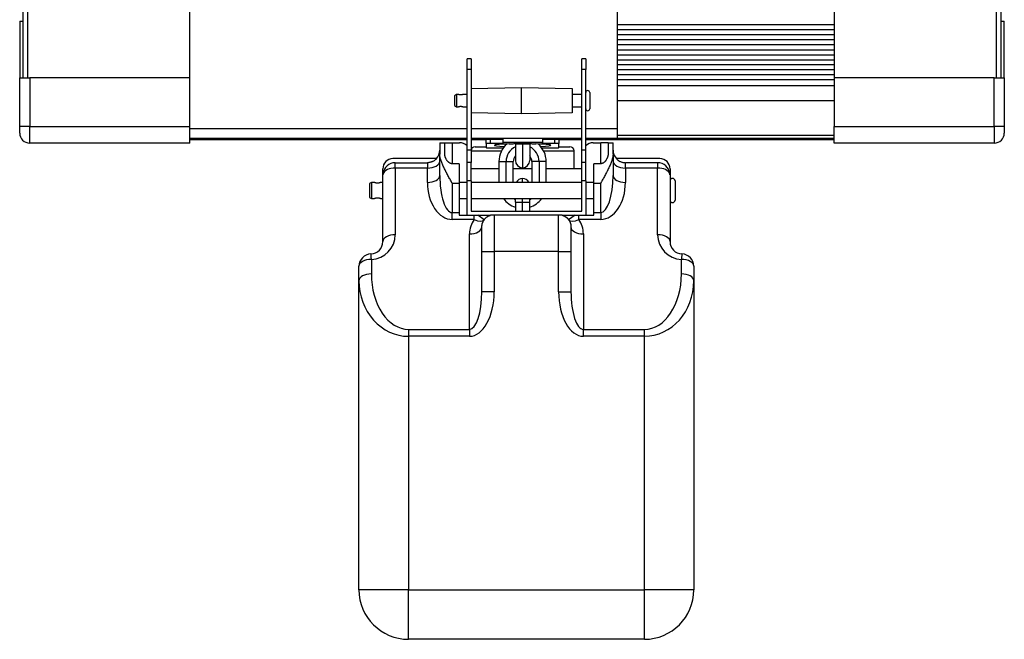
# Model space of a CAD drawing. Header units: millimetres. Extents: x 839 to 3016, y -619 to 920.
# Tile 10 of 13: x 1980 to 2469, y 128 to 435. Entities that reach past the tile are written whole.
import ezdxf

# ---------------------------------------------------------------- set-up
doc = ezdxf.new("R2010")
doc.units = ezdxf.units.MM

msp = doc.modelspace()

# ---------------------------------------------------------------- linework, layer by layer
at = {"linetype": 'Continuous'}
for p, q in [((2276.761, 381.571), (2276.761, 516.572)), ((1982.261, 406.571), (1982.261, 491.571)), ((1984.261, 491.571), (1984.261, 406.571)), ((2064.761, 406.571), (2064.761, 491.571)), ((2384.261, 491.571), (2384.261, 406.571)), ((2464.761, 406.571), (2464.761, 491.571)), ((2466.761, 491.571), (2466.761, 406.571)), ((1980.461, 434.771), (1980.461, 406.571)), ((1980.461, 434.771), (1982.261, 434.771)), ((2466.761, 434.771), (2468.561, 434.771)), ((2468.561, 406.571), (2468.561, 434.771)), ((2276.761, 433.068), (2384.261, 433.068)), ((2276.761, 430.568), (2384.261, 430.568)), ((2276.761, 428.068), (2384.261, 428.068)), ((2276.761, 425.568), (2384.261, 425.568)), ((2276.761, 423.068), (2384.261, 423.068)), ((2276.761, 420.568), (2384.261, 420.568)), ((2202.261, 410.804), (2202.261, 416.004)), ((2204.261, 416.004), (2202.261, 416.004)), ((2204.261, 416.004), (2204.261, 410.804)), ((2259.061, 410.804), (2259.061, 416.004)), ((2261.061, 416.004), (2259.061, 416.004)), ((2261.061, 416.004), (2261.061, 410.804)), ((2276.761, 418.068), (2384.261, 418.068)), ((2276.761, 415.568), (2384.261, 415.568)), ((2204.261, 410.804), (2202.261, 410.804)), ((2202.261, 370.994), (2202.261, 410.804)), ((2204.261, 410.804), (2204.261, 370.994)), ((2261.061, 410.804), (2259.061, 410.804)), ((2259.061, 370.994), (2259.061, 410.804)), ((2261.061, 370.994), (2261.061, 410.804)), ((2384.261, 413.068), (2276.761, 413.068)), ((2384.261, 410.568), (2276.761, 410.568)), ((1980.461, 382.571), (1980.461, 406.571)), ((1980.461, 406.571), (1985.461, 406.571)), ((2064.761, 406.571), (1985.461, 406.571)), ((1985.461, 406.571), (1985.461, 382.571)), ((2064.761, 382.571), (2064.761, 406.571)), ((2384.261, 408.068), (2276.761, 408.068)), ((2384.261, 405.568), (2276.761, 405.568)), ((2384.261, 406.571), (2384.261, 382.571)), ((2463.561, 406.571), (2384.261, 406.571)), ((2463.561, 406.571), (2468.561, 406.571)), ((2463.561, 382.571), (2463.561, 406.571)), ((2468.561, 406.571), (2468.561, 382.571)), ((2204.261, 401.385), (2229.261, 401.821)), ((2229.261, 401.821), (2254.261, 401.385)), ((2229.261, 388.821), (2229.261, 401.821)), ((2254.261, 401.385), (2254.261, 389.258)), ((2384.261, 402.668), (2276.761, 402.668)), ((2197.061, 398.321), (2196.061, 397.744)), ((2196.061, 397.744), (2196.061, 392.899)), ((2197.061, 398.321), (2197.061, 392.321)), ((2198.005, 398.321), (2197.061, 398.321)), ((2202.261, 398.321), (2200.128, 398.321)), ((2259.061, 398.321), (2254.261, 398.321)), ((2263.061, 399.321), (2263.061, 391.321)), ((2196.061, 392.899), (2197.061, 392.321)), ((2197.061, 392.321), (2198.005, 392.321)), ((2200.128, 392.321), (2202.261, 392.321)), ((2254.261, 392.321), (2259.061, 392.321)), ((2384.261, 395.294), (2276.761, 395.294)), ((2229.261, 388.821), (2204.261, 389.258)), ((2254.261, 389.258), (2229.261, 388.821)), ((1980.461, 379.271), (1980.461, 382.571)), ((1985.461, 382.571), (1980.461, 382.571)), ((1985.461, 374.271), (1985.461, 382.571)), ((1985.461, 382.571), (2064.761, 382.571)), ((2064.761, 374.271), (2064.761, 382.571)), ((2064.761, 381.571), (2202.262, 381.571)), ((2204.262, 381.571), (2259.06, 381.571)), ((2261.06, 381.571), (2261.761, 381.571)), ((2276.761, 376.571), (2276.761, 381.571)), ((2384.261, 374.271), (2384.261, 382.571)), ((2384.261, 382.571), (2463.561, 382.571)), ((2463.561, 382.571), (2463.561, 374.271)), ((2468.561, 382.571), (2463.561, 382.571)), ((2468.561, 382.571), (2468.561, 379.271)), ((2064.761, 376.071), (2202.261, 376.071)), ((2204.262, 376.071), (2211.898, 376.071)), ((2211.761, 374.036), (2211.761, 376.034)), ((2213.529, 376.571), (2213.529, 376.138)), ((2219.961, 376.138), (2213.761, 376.138)), ((2213.761, 376.138), (2213.761, 374.141)), ((2219.961, 376.671), (2219.961, 374.586)), ((2239.561, 376.671), (2239.561, 374.586)), ((2245.761, 376.138), (2239.561, 376.138)), ((2245.529, 376.571), (2245.529, 376.138)), ((2245.761, 374.141), (2245.761, 376.138)), ((2247.629, 376.071), (2259.061, 376.071)), ((2247.761, 376.034), (2247.761, 374.036)), ((2261.062, 376.071), (2384.261, 376.071)), ((2384.261, 378.068), (2276.761, 378.068)), ((2384.261, 376.571), (2276.921, 376.571)), ((2064.761, 374.271), (1985.461, 374.271)), ((2188.706, 374.446), (2188.706, 368.861)), ((2188.706, 374.446), (2191.161, 374.446)), ((2191.161, 374.446), (2194.843, 374.446)), ((2191.161, 368.861), (2191.161, 374.446)), ((2194.843, 374.446), (2198.524, 374.446)), ((2194.843, 374.446), (2194.843, 364.046)), ((2202.261, 364.694), (2202.261, 370.994)), ((2202.261, 370.994), (2204.261, 370.994)), ((2204.261, 370.994), (2204.261, 364.694)), ((2206.261, 372.504), (2211.762, 372.504)), ((2211.761, 374.036), (2211.761, 372.024)), ((2219.961, 374.141), (2213.761, 374.141)), ((2213.761, 371.919), (2220.251, 371.919)), ((2219.961, 374.586), (2219.961, 374.141)), ((2239.561, 374.586), (2219.961, 374.586)), ((2226.211, 374.197), (2226.211, 373.804)), ((2229.761, 373.804), (2226.211, 373.804)), ((2226.211, 373.804), (2226.211, 365.654)), ((2229.761, 373.804), (2229.761, 374.31)), ((2233.311, 373.804), (2229.761, 373.804)), ((2229.761, 373.804), (2229.761, 362.104)), ((2233.311, 373.804), (2233.311, 374.197)), ((2233.311, 373.804), (2233.311, 365.654)), ((2239.27, 371.919), (2245.761, 371.919)), ((2239.561, 374.141), (2239.561, 374.586)), ((2245.761, 374.141), (2239.561, 374.141)), ((2247.761, 372.024), (2247.761, 374.036)), ((2247.762, 372.504), (2253.261, 372.504)), ((2259.061, 364.694), (2259.061, 370.994)), ((2259.061, 370.994), (2261.061, 370.994)), ((2261.061, 364.694), (2261.061, 370.994)), ((2264.797, 374.446), (2268.479, 374.446)), ((2272.161, 374.446), (2268.479, 374.446)), ((2268.479, 364.046), (2268.479, 374.446)), ((2272.161, 374.446), (2274.615, 374.446)), ((2272.161, 374.446), (2272.161, 368.861)), ((2274.615, 368.861), (2274.615, 374.446)), ((2463.561, 374.271), (2384.261, 374.271)), ((2187.084, 366.577), (2165.479, 366.577)), ((2188.706, 358.225), (2188.706, 368.861)), ((2204.261, 370.504), (2219.384, 370.504)), ((2240.14, 370.504), (2255.261, 370.504)), ((2255.261, 361.618), (2255.261, 370.504)), ((2274.615, 368.861), (2274.615, 358.225)), ((2297.843, 366.577), (2276.238, 366.577)), ((2160.479, 358.522), (2160.479, 361.577)), ((2166.615, 364.577), (2182.57, 364.577)), ((2166.615, 361.936), (2166.615, 364.577)), ((2182.57, 361.936), (2166.615, 361.936)), ((2166.615, 361.936), (2166.615, 328.91)), ((2182.57, 364.577), (2182.57, 361.936)), ((2182.57, 354.812), (2182.57, 361.936)), ((2198.261, 364.046), (2194.843, 364.046)), ((2198.261, 364.046), (2198.261, 354.446)), ((2202.261, 355.566), (2202.261, 364.694)), ((2204.261, 364.694), (2202.261, 364.694)), ((2204.261, 355.566), (2204.261, 364.694)), ((2204.261, 361.618), (2218.061, 361.618)), ((2218.061, 365.104), (2221.611, 365.104)), ((2218.061, 365.104), (2218.061, 354.821)), ((2221.611, 365.104), (2225.161, 365.104)), ((2221.611, 354.821), (2221.611, 365.104)), ((2225.161, 354.821), (2225.161, 365.104)), ((2225.161, 361.618), (2234.36, 361.618)), ((2234.361, 365.104), (2234.361, 354.821)), ((2237.911, 365.104), (2234.361, 365.104)), ((2241.461, 365.104), (2237.911, 365.104)), ((2237.911, 365.104), (2237.911, 354.821)), ((2241.46, 361.618), (2259.06, 361.618)), ((2241.461, 354.821), (2241.461, 365.104)), ((2259.061, 355.566), (2259.061, 364.694)), ((2261.061, 364.694), (2259.061, 364.694)), ((2261.061, 355.566), (2261.061, 364.694)), ((2265.061, 354.446), (2265.061, 364.046)), ((2268.479, 364.046), (2265.061, 364.046)), ((2296.706, 364.577), (2280.752, 364.577)), ((2280.752, 361.936), (2280.752, 364.577)), ((2296.706, 361.936), (2280.752, 361.936)), ((2280.752, 361.936), (2280.752, 354.812)), ((2296.706, 364.577), (2296.706, 361.936)), ((2296.706, 328.91), (2296.706, 361.936)), ((2302.843, 361.577), (2302.843, 358.522)), ((2160.479, 358.522), (2160.536, 358.535)), ((2160.479, 325.496), (2160.479, 358.522)), ((2229.761, 354.821), (2229.761, 356.704)), ((2302.785, 358.535), (2302.843, 358.522)), ((2302.843, 358.522), (2302.843, 325.496)), ((2154.843, 354.821), (2153.843, 354.244)), ((2153.843, 354.244), (2153.843, 347.399)), ((2154.843, 354.821), (2154.843, 346.821)), ((2156.174, 354.821), (2154.843, 354.821)), ((2160.479, 354.821), (2159.517, 354.821)), ((2194.843, 354.446), (2198.261, 354.446)), ((2194.843, 354.446), (2194.843, 339.89)), ((2202.261, 354.821), (2198.26, 354.821)), ((2198.261, 354.446), (2198.261, 339.89)), ((2202.261, 338.571), (2202.261, 355.566)), ((2204.261, 355.566), (2202.261, 355.566)), ((2204.261, 355.566), (2204.261, 340.571)), ((2259.059, 354.821), (2204.261, 354.821)), ((2259.061, 340.571), (2259.061, 355.566)), ((2261.061, 355.566), (2259.061, 355.566)), ((2265.061, 354.821), (2261.059, 354.821)), ((2261.061, 355.566), (2261.061, 338.571)), ((2265.061, 339.89), (2265.061, 354.446)), ((2265.061, 354.446), (2268.479, 354.446)), ((2268.479, 339.89), (2268.479, 354.446)), ((2305.343, 355.571), (2305.343, 346.071)), ((2153.843, 347.399), (2154.843, 346.821)), ((2154.843, 346.821), (2156.174, 346.821)), ((2159.517, 346.821), (2160.479, 346.821)), ((2198.26, 346.821), (2202.261, 346.821)), ((2204.261, 346.821), (2259.059, 346.821)), ((2226.211, 345.004), (2226.211, 346.821)), ((2229.761, 345.004), (2229.761, 346.822)), ((2233.311, 345.004), (2233.311, 346.821)), ((2261.059, 346.821), (2265.061, 346.821)), ((2226.211, 345.004), (2226.211, 340.571)), ((2226.211, 345.004), (2229.761, 345.004)), ((2229.761, 345.004), (2233.311, 345.004)), ((2229.761, 340.571), (2229.761, 345.004)), ((2233.311, 340.571), (2233.311, 345.004)), ((2194.843, 339.89), (2198.261, 339.89)), ((2194.843, 336.477), (2194.843, 339.89)), ((2198.261, 339.89), (2198.261, 338.571)), ((2198.261, 338.571), (2205.747, 338.571)), ((2204.261, 340.571), (2259.061, 340.571)), ((2205.747, 338.571), (2207.579, 338.571)), ((2205.747, 336.477), (2205.747, 338.571)), ((2210.727, 336.305), (2207.579, 338.571)), ((2247.615, 338.571), (2215.706, 338.571)), ((2215.706, 338.571), (2215.706, 320.591)), ((2247.615, 320.591), (2247.615, 338.571)), ((2255.743, 338.571), (2252.595, 336.305)), ((2255.743, 338.571), (2257.575, 338.571)), ((2257.575, 338.571), (2265.061, 338.571)), ((2257.575, 336.477), (2257.575, 338.571)), ((2265.061, 339.89), (2268.479, 339.89)), ((2265.061, 338.571), (2265.061, 339.89)), ((2268.479, 339.89), (2268.479, 336.477)), ((2205.747, 336.477), (2194.843, 336.477)), ((2209.57, 320.591), (2209.57, 332.719)), ((2253.752, 332.719), (2253.752, 320.591)), ((2268.479, 336.477), (2257.575, 336.477)), ((2203.434, 281.99), (2203.434, 329.306)), ((2259.888, 329.306), (2259.888, 281.99)), ((2209.57, 300.64), (2209.57, 320.591)), ((2209.57, 320.591), (2215.706, 320.591)), ((2215.706, 320.591), (2215.706, 300.64)), ((2247.615, 320.591), (2215.706, 320.591)), ((2247.615, 320.591), (2253.752, 320.591)), ((2247.615, 300.64), (2247.615, 320.591)), ((2253.752, 320.591), (2253.752, 300.64)), ((2148.661, 306.079), (2148.661, 313.232)), ((2154.797, 316.645), (2154.797, 309.492)), ((2308.524, 309.492), (2308.524, 316.645)), ((2314.661, 313.232), (2314.661, 306.079)), ((2148.661, 152.992), (2148.661, 306.079)), ((2314.661, 306.079), (2314.661, 152.992)), ((2215.706, 300.64), (2209.57, 300.64)), ((2247.615, 300.64), (2253.752, 300.64)), ((2173.206, 281.99), (2203.434, 281.99)), ((2173.206, 281.99), (2173.206, 278.576)), ((2203.434, 278.576), (2173.206, 278.576)), ((2173.206, 278.576), (2173.206, 152.992)), ((2203.434, 281.99), (2203.434, 278.576)), ((2259.888, 278.576), (2259.888, 281.99)), ((2259.888, 281.99), (2290.115, 281.99)), ((2290.115, 278.576), (2259.888, 278.576)), ((2290.115, 278.576), (2290.115, 281.99)), ((2290.115, 152.992), (2290.115, 278.576)), ((2173.206, 152.992), (2148.661, 152.992)), ((2173.206, 128.446), (2173.206, 152.992)), ((2173.206, 152.992), (2290.115, 152.992)), ((2290.115, 128.446), (2290.115, 152.992)), ((2314.661, 152.992), (2290.115, 152.992)), ((2290.115, 128.446), (2173.206, 128.446))]:
    msp.add_line(p, q, dxfattribs=at)
for centre, radius, start, end in [((2262.061, 399.321), 1, 0, 180), ((2262.061, 391.321), 1, 180, 0), ((1985.461, 379.271), 5, 180, 270), ((2463.561, 379.271), 5, 270, 0), ((2198.524, 368.923), 5.523, 47.42575, 90), ((2206.261, 370.504), 2, 90, 180), ((2229.761, 365.104), 11.7, 131.12719, 180), ((2229.761, 365.104), 8.15, 115.82156, 180), ((2229.761, 365.104), 8.15, 0, 64.17844), ((2229.761, 365.104), 11.7, 0, 48.40031), ((2253.261, 370.504), 2, 0, 90), ((2264.797, 368.923), 5.523, 90, 132.57422), ((2165.479, 361.577), 5, 90, 180), ((2182.57, 370.795), 6.136, 316.54738, 0), ((2229.761, 365.104), 4.6, 140.50969, 180), ((2229.761, 365.104), 4.6, 0, 39.49031), ((2280.752, 370.795), 6.136, 180, 223.41409), ((2297.843, 361.577), 5, 0, 90), ((2166.615, 358.522), 6.054, 90, 173.65247), ((2229.761, 365.654), 3.55, 180, 270), ((2229.761, 365.654), 3.55, 270, 0), ((2296.706, 358.522), 6.054, 6.34753, 90), ((2229.761, 353.154), 3.55, 90, 151.98469), ((2229.761, 353.154), 3.55, 28.01531, 90), ((2304.093, 355.571), 1.25, 0, 180), ((2229.761, 353.704), 11.7, 216.03375, 252.3375), ((2229.761, 353.704), 8.15, 237.61969, 244.17844), ((2229.761, 353.704), 11.7, 287.6625, 323.96625), ((2229.761, 353.704), 8.15, 295.82156, 302.38031), ((2304.093, 346.071), 1.25, 180, 0), ((2215.706, 329.306), 12.273, 144.2439, 180), ((2247.615, 329.306), 12.273, 0, 35.7561), ((2154.343, 328.91), 12.273, 272.12255, 0), ((2308.979, 328.91), 12.273, 180, 267.87745), ((2154.343, 325.496), 6.136, 272.12255, 0), ((2308.979, 325.496), 6.136, 180, 267.87745), ((2154.797, 313.232), 6.136, 92.12255, 180), ((2308.524, 313.232), 6.136, 0, 87.87745), ((2173.206, 152.992), 24.545, 180, 270), ((2290.115, 152.992), 24.545, 270, 0)]:
    msp.add_arc(centre, radius, start, end, dxfattribs=at)
for centre, major_axis, ratio, start_param, end_param in [((2213.761, 376.034), (-2, 0), 0.052336, 4.712389, 6.2831853), ((2245.761, 376.034), (-2, 0), 0.052336, 3.1415927, 4.712389), ((2213.761, 374.036), (2, 0), 0.052336, 1.5707963, 3.1415927), ((2213.761, 372.024), (2, 0), 0.052336, 3.1415927, 4.712389), ((2229.761, 373.237), (14, 0), 0.052336, 2.0640823, 4.0214292), ((2220.764, 374.112), (5, 0), 0.052336, 5.205676, 6.2570889), ((2229.761, 374.1), (4, 0), 0.052336, 0.0260982, 3.1154944), ((2238.758, 374.112), (5, 0), 0.052336, 3.1676891, 4.219102), ((2229.761, 373.237), (14, 0), 0.052336, 5.4033487, 7.3606956), ((2245.761, 374.036), (2, 0), 0.052336, 0, 1.5707963), ((2245.761, 372.024), (2, 0), 0.052336, 4.712389, 6.2831853), ((2166.615, 358.522), (-6.136, 0), 0.5562488, 4.712389, 6.0858053), ((2182.57, 365.349), (-6.136, 0), 0.5562488, 1.5707963, 3.1415927), ((2280.752, 365.349), (6.136, 0), 0.5562488, 3.1415927, 4.712389), ((2296.706, 358.522), (6.136, 0), 0.5562488, 0.19738, 1.5707963), ((2166.615, 357.028), (0, -11.032), 0.5562488, 4.5150089, 4.5754189), ((2182.57, 358.225), (6.136, 0), 0.5562488, 4.712389, 6.2831853), ((2194.843, 358.225), (0, 18.335), 0.3346801, 1.5707963, 3.1415927), ((2268.479, 358.225), (0, 18.335), 0.3346801, 3.1415927, 4.712389), ((2280.752, 358.225), (-6.136, 0), 0.5562488, 0, 1.5707963), ((2296.706, 357.028), (0, -11.032), 0.5562488, 1.7077664, 1.7681764), ((2194.843, 354.812), (0, 18.335), 0.6693601, 1.5707963, 3.1415927), ((2268.479, 354.812), (0, 18.335), 0.6693601, 3.1415927, 4.712389), ((2203.434, 332.719), (-6.136, 0), 0.5562488, 1.5707963, 3.1415927), ((2205.747, 339.89), (-4.98, 3.586), 0.4773202, 1.9018464, 3.1415927), ((2257.575, 339.89), (-4.98, -3.586), 0.4773202, 0, 1.2397463), ((2259.888, 332.719), (6.136, 0), 0.5562488, 3.1415927, 4.712389), ((2166.615, 325.496), (6.136, 0), 0.5562488, 1.5707963, 3.1415927), ((2296.706, 325.496), (6.136, 0), 0.5562488, 0, 1.5707963), ((2154.797, 313.232), (0.227, -6.132), 0.0247835, 2.1602021, 3.1415927), ((2308.524, 313.232), (0.227, 6.132), 0.0247835, 0, 0.9813905), ((2154.797, 313.232), (-6.136, 0), 0.5562488, 4.712389, 6.2831853), ((2308.524, 313.232), (6.136, 0), 0.5562488, 0, 1.5707963), ((2154.797, 306.079), (6.136, 0), 0.5562488, 1.5707963, 3.1415927), ((2173.206, 309.492), (0, 27.503), 0.6693601, 1.5707963, 3.1415927), ((2290.115, 309.492), (0, 27.503), 0.6693601, 3.1415927, 4.712389), ((2308.524, 306.079), (6.136, 0), 0.5562488, 0, 1.5707963), ((2173.206, 306.079), (0, 27.503), 0.8924802, 1.5707963, 3.1415927), ((2290.115, 306.079), (0, 27.503), 0.8924802, 3.1415927, 4.712389), ((2203.434, 300.64), (0, 18.65), 0.329027, 3.1415927, 4.712389), ((2203.434, 300.64), (0, -22.063), 0.5562488, 0, 1.5707963), ((2259.888, 300.64), (0, -22.063), 0.5562488, 4.712389, 6.2831853), ((2259.888, 300.64), (0, 18.65), 0.329027, 1.5707963, 3.1415927)]:
    msp.add_ellipse(centre, major_axis=major_axis, ratio=ratio, start_param=start_param, end_param=end_param, dxfattribs=at)
for points, degree in [([(2198.006, 398.316), (2197.996, 398.319), (2197.991, 398.321), (2197.991, 398.321)], 3), ([(2261.761, 381.572), (2276.761, 381.572)], 1), ([(2259.06, 376.571), (2204.262, 376.571)], 1), ([(2261.761, 376.571), (2261.06, 376.571)], 1), ([(2276.761, 376.572), (2261.761, 376.572)], 1)]:
    msp.add_open_spline(points, degree=degree, dxfattribs=at)
for points, degree, knots in [([(2200.131, 398.321), (2200.131, 398.321), (2200.131, 398.321), (2200.128, 398.32), (2200.119, 398.317), (2200.099, 398.31), (2200.095, 398.309), (2200.085, 398.305), (2200.08, 398.303), (2200.063, 398.298), (2200.05, 398.293), (2200.007, 398.279), (2199.972, 398.268), (2199.89, 398.244), (2199.844, 398.231), (2199.769, 398.212), (2199.742, 398.205), (2199.701, 398.196), (2199.687, 398.193), (2199.658, 398.187), (2199.643, 398.184), (2199.57, 398.169), (2199.507, 398.159), (2199.426, 398.148), (2199.409, 398.145), (2199.376, 398.141), (2199.359, 398.14), (2199.307, 398.135), (2199.273, 398.132), (2199.169, 398.125), (2199.099, 398.123), (2199.01, 398.124), (2198.993, 398.125), (2198.957, 398.126), (2198.904, 398.128), (2198.818, 398.134), (2198.75, 398.141), (2198.684, 398.149), (2198.651, 398.154), (2198.555, 398.168), (2198.495, 398.18), (2198.424, 398.195), (2198.41, 398.198), (2198.383, 398.205), (2198.369, 398.208), (2198.33, 398.218), (2198.305, 398.224), (2198.234, 398.243), (2198.191, 398.255), (2198.145, 398.27), (2198.136, 398.273), (2198.119, 398.278), (2198.094, 398.286), (2198.073, 398.293), (2198.036, 398.305), (2198.018, 398.312), (2198.006, 398.316)], 3, [0, 0, 0, 0, 0.0103855, 0.0103855, 0.0763598, 0.0763598, 0.0928534, 0.0928534, 0.109347, 0.109347, 0.1423341, 0.1423341, 0.2083084, 0.2083084, 0.2742827, 0.2742827, 0.3072699, 0.3072699, 0.3237635, 0.3237635, 0.340257, 0.340257, 0.4062313, 0.4062313, 0.4227249, 0.4227249, 0.4392185, 0.4392185, 0.4722056, 0.4722056, 0.5381799, 0.5381799, 0.5546735, 0.5546735, 0.5711671, 0.6041542, 0.6371414, 0.6371414, 0.6701285, 0.6701285, 0.7361028, 0.7361028, 0.7525964, 0.7525964, 0.76909, 0.76909, 0.8020771, 0.8020771, 0.8680514, 0.8680514, 0.884545, 0.884545, 0.9010386, 0.9340257, 0.9340257, 1, 1, 1, 1]), ([(2197.991, 392.321), (2197.991, 392.321), (2197.991, 392.321), (2197.992, 392.322), (2197.995, 392.323), (2198.002, 392.325), (2198.005, 392.326), (2198.011, 392.328), (2198.015, 392.33), (2198.035, 392.337), (2198.057, 392.344), (2198.101, 392.359), (2198.117, 392.364), (2198.152, 392.375), (2198.189, 392.386), (2198.232, 392.399), (2198.267, 392.408), (2198.279, 392.411), (2198.303, 392.418), (2198.315, 392.421), (2198.379, 392.437), (2198.434, 392.45), (2198.522, 392.467), (2198.552, 392.473), (2198.599, 392.481), (2198.615, 392.483), (2198.648, 392.488), (2198.664, 392.491), (2198.746, 392.502), (2198.813, 392.508), (2198.9, 392.514), (2198.917, 392.515), (2198.952, 392.516), (2198.97, 392.517), (2199.023, 392.518), (2199.059, 392.519), (2199.164, 392.517), (2199.234, 392.514), (2199.338, 392.505), (2199.371, 392.502), (2199.438, 392.493), (2199.503, 392.484), (2199.565, 392.474), (2199.61, 392.465), (2199.625, 392.462), (2199.655, 392.456), (2199.669, 392.453), (2199.74, 392.438), (2199.792, 392.425), (2199.852, 392.409), (2199.863, 392.406), (2199.886, 392.4), (2199.897, 392.396), (2199.929, 392.387), (2199.949, 392.381), (2200.004, 392.364), (2200.035, 392.354), (2200.067, 392.343), (2200.073, 392.341), (2200.084, 392.338), (2200.099, 392.333), (2200.118, 392.326), (2200.126, 392.323), (2200.13, 392.322), (2200.13, 392.321), (2200.131, 392.321), (2200.131, 392.321), (2200.131, 392.321)], 3, [0, 0, 0, 0, 0.0094447, 0.0094447, 0.0406903, 0.0406903, 0.0563131, 0.0563131, 0.0719358, 0.0719358, 0.134427, 0.134427, 0.1656726, 0.1656726, 0.1969181, 0.2281637, 0.2281637, 0.2437865, 0.2437865, 0.2594093, 0.2594093, 0.3219004, 0.3219004, 0.353146, 0.353146, 0.3687688, 0.3687688, 0.3843915, 0.3843915, 0.4468827, 0.4468827, 0.4625055, 0.4625055, 0.4781282, 0.4781282, 0.5093738, 0.5093738, 0.571865, 0.571865, 0.6031105, 0.6031105, 0.6343561, 0.6656017, 0.6656017, 0.6812245, 0.6812245, 0.6968472, 0.6968472, 0.7593384, 0.7593384, 0.7749612, 0.7749612, 0.7905839, 0.7905839, 0.8218295, 0.8218295, 0.8843207, 0.8843207, 0.8999434, 0.8999434, 0.9155662, 0.9468118, 0.9780574, 0.9780574, 0.9936801, 0.9936801, 1, 1, 1, 1]), ([(2202.262, 376.571), (2156.761, 376.571), (2064.761, 376.571)], 1, [0, 0, 1, 3.0219294, 3.0219294]), ([(2187.084, 366.577), (2186.942, 366.421), (2186.792, 366.273), (2186.594, 366.096), (2186.553, 366.061), (2186.472, 365.992), (2186.431, 365.958), (2186.307, 365.859), (2186.222, 365.795), (2185.965, 365.609), (2185.611, 365.381), (2185.236, 365.19), (2184.946, 365.06), (2184.848, 365.02), (2184.699, 364.962), (2184.649, 364.944), (2184.548, 364.908), (2184.498, 364.891), (2184.245, 364.809), (2184.04, 364.754), (2183.728, 364.688), (2183.624, 364.668), (2183.466, 364.643), (2183.413, 364.635), (2183.308, 364.622), (2183.255, 364.615), (2182.991, 364.588), (2182.78, 364.577), (2182.57, 364.577)], 3, [0, 0, 0, 0, 0.125, 0.125, 0.15625, 0.15625, 0.1875, 0.1875, 0.25, 0.25, 0.375, 0.5, 0.5, 0.5625, 0.5625, 0.59375, 0.59375, 0.625, 0.625, 0.75, 0.75, 0.8125, 0.8125, 0.84375, 0.84375, 0.875, 0.875, 1, 1, 1, 1]), ([(2194.843, 354.446), (2194.821, 354.486), (2194.799, 354.526), (2194.754, 354.605), (2194.688, 354.725), (2194.534, 355.003), (2194.402, 355.242), (2194.139, 355.717), (2193.965, 356.034), (2193.444, 356.98), (2193.102, 357.609), (2192.597, 358.549), (2192.431, 358.862), (2192.102, 359.488), (2191.939, 359.8), (2191.699, 360.269), (2191.58, 360.503), (2191.462, 360.737), (2191.384, 360.894), (2191.345, 360.972), (2191.152, 361.361), (2191.001, 361.671), (2190.709, 362.285), (2190.567, 362.59), (2190.294, 363.197), (2190.163, 363.498), (2189.911, 364.096), (2189.792, 364.393), (2189.565, 364.984), (2189.459, 365.278), (2189.336, 365.643), (2189.312, 365.716), (2189.265, 365.861), (2189.242, 365.934), (2189.175, 366.151), (2189.133, 366.294), (2189.014, 366.721), (2188.945, 367), (2188.831, 367.549), (2188.785, 367.818), (2188.723, 368.347), (2188.706, 368.607), (2188.706, 368.861)], 3, [0, 0, 0, 0, 0.0078125, 0.0078125, 0.015625, 0.03125, 0.0625, 0.0625, 0.125, 0.125, 0.25, 0.25, 0.3125, 0.3125, 0.375, 0.375, 0.40625, 0.421875, 0.421875, 0.4375, 0.4375, 0.5, 0.5, 0.5625, 0.5625, 0.625, 0.625, 0.6875, 0.6875, 0.75, 0.75, 0.765625, 0.765625, 0.78125, 0.78125, 0.8125, 0.8125, 0.875, 0.875, 0.9375, 0.9375, 1, 1, 1, 1]), ([(2194.843, 364.046), (2194.68, 364.046), (2194.521, 364.066), (2194.327, 364.112), (2194.288, 364.122), (2194.211, 364.145), (2194.173, 364.157), (2194.06, 364.197), (2193.988, 364.227), (2193.846, 364.292), (2193.777, 364.328), (2193.642, 364.404), (2193.577, 364.444), (2193.481, 364.508), (2193.449, 364.53), (2193.387, 364.575), (2193.357, 364.597), (2193.266, 364.666), (2193.208, 364.714), (2193.039, 364.859), (2192.932, 364.961), (2192.73, 365.171), (2192.635, 365.28), (2192.453, 365.503), (2192.367, 365.615), (2192.206, 365.843), (2192.13, 365.958), (2191.987, 366.189), (2191.92, 366.305), (2191.794, 366.539), (2191.735, 366.657), (2191.625, 366.893), (2191.574, 367.011), (2191.515, 367.16), (2191.503, 367.19), (2191.481, 367.249), (2191.448, 367.338), (2191.418, 367.426), (2191.36, 367.603), (2191.293, 367.837), (2191.243, 368.068), (2191.203, 368.297), (2191.187, 368.411), (2191.166, 368.637), (2191.161, 368.75), (2191.161, 368.861)], 3, [0, 0, 0, 0, 0.0625, 0.0625, 0.078125, 0.078125, 0.09375, 0.09375, 0.125, 0.125, 0.15625, 0.15625, 0.1875, 0.1875, 0.203125, 0.203125, 0.21875, 0.21875, 0.25, 0.25, 0.3125, 0.3125, 0.375, 0.375, 0.4375, 0.4375, 0.5, 0.5, 0.5625, 0.5625, 0.625, 0.625, 0.6875, 0.6875, 0.703125, 0.703125, 0.71875, 0.75, 0.75, 0.8125, 0.875, 0.875, 0.9375, 0.9375, 1, 1, 1, 1]), ([(2272.161, 368.861), (2272.161, 368.75), (2272.155, 368.637), (2272.134, 368.411), (2272.119, 368.297), (2272.079, 368.067), (2272.029, 367.837), (2271.928, 367.486), (2271.843, 367.25), (2271.784, 367.101), (2271.772, 367.072), (2271.747, 367.012), (2271.71, 366.923), (2271.67, 366.834), (2271.587, 366.657), (2271.528, 366.539), (2271.402, 366.305), (2271.335, 366.189), (2271.192, 365.958), (2271.116, 365.844), (2270.955, 365.617), (2270.87, 365.504), (2270.735, 365.338), (2270.688, 365.283), (2270.591, 365.174), (2270.542, 365.12), (2270.39, 364.961), (2270.283, 364.859), (2270.112, 364.713), (2270.054, 364.665), (2269.963, 364.596), (2269.932, 364.573), (2269.87, 364.529), (2269.839, 364.507), (2269.743, 364.443), (2269.678, 364.403), (2269.545, 364.327), (2269.476, 364.292), (2269.335, 364.227), (2269.262, 364.197), (2269.149, 364.157), (2269.111, 364.145), (2269.034, 364.122), (2268.996, 364.112), (2268.801, 364.066), (2268.642, 364.046), (2268.479, 364.046)], 3, [0, 0, 0, 0, 0.0625, 0.0625, 0.125, 0.125, 0.1875, 0.25, 0.3125, 0.3125, 0.328125, 0.328125, 0.34375, 0.375, 0.375, 0.4375, 0.4375, 0.5, 0.5, 0.5625, 0.5625, 0.625, 0.625, 0.65625, 0.65625, 0.6875, 0.6875, 0.75, 0.75, 0.78125, 0.78125, 0.796875, 0.796875, 0.8125, 0.8125, 0.84375, 0.84375, 0.875, 0.875, 0.90625, 0.90625, 0.921875, 0.921875, 0.9375, 0.9375, 1, 1, 1, 1]), ([(2274.615, 368.861), (2274.615, 368.607), (2274.598, 368.347), (2274.536, 367.818), (2274.491, 367.549), (2274.377, 367), (2274.308, 366.721), (2274.189, 366.294), (2274.147, 366.151), (2274.08, 365.934), (2274.057, 365.861), (2274.01, 365.716), (2273.985, 365.643), (2273.863, 365.278), (2273.756, 364.984), (2273.53, 364.393), (2273.41, 364.096), (2273.159, 363.498), (2273.028, 363.197), (2272.754, 362.59), (2272.613, 362.285), (2272.321, 361.671), (2272.17, 361.361), (2271.977, 360.972), (2271.938, 360.894), (2271.86, 360.737), (2271.742, 360.503), (2271.623, 360.269), (2271.383, 359.8), (2271.22, 359.488), (2270.891, 358.862), (2270.724, 358.549), (2270.22, 357.609), (2269.877, 356.98), (2269.357, 356.034), (2269.182, 355.717), (2268.919, 355.242), (2268.788, 355.003), (2268.633, 354.725), (2268.567, 354.605), (2268.523, 354.526), (2268.501, 354.486), (2268.479, 354.446)], 3, [0, 0, 0, 0, 0.0625, 0.0625, 0.125, 0.125, 0.1875, 0.1875, 0.21875, 0.21875, 0.234375, 0.234375, 0.25, 0.25, 0.3125, 0.3125, 0.375, 0.375, 0.4375, 0.4375, 0.5, 0.5, 0.5625, 0.5625, 0.578125, 0.578125, 0.59375, 0.625, 0.625, 0.6875, 0.6875, 0.75, 0.75, 0.875, 0.875, 0.9375, 0.9375, 0.96875, 0.984375, 0.9921875, 0.9921875, 1, 1, 1, 1]), ([(2276.238, 366.577), (2276.38, 366.421), (2276.529, 366.273), (2276.765, 366.063), (2276.886, 365.96), (2277.012, 365.862), (2277.096, 365.798), (2277.139, 365.766), (2277.355, 365.61), (2277.534, 365.495), (2277.81, 365.336), (2277.95, 365.26), (2278.093, 365.19), (2278.189, 365.144), (2278.238, 365.122), (2278.481, 365.014), (2278.679, 364.938), (2279.08, 364.808), (2279.283, 364.754), (2279.696, 364.666), (2279.904, 364.633), (2280.169, 364.605), (2280.222, 364.6), (2280.328, 364.591), (2280.382, 364.588), (2280.54, 364.579), (2280.646, 364.577), (2280.752, 364.577)], 3, [0, 0, 0, 0, 0.125, 0.125, 0.1875, 0.21875, 0.21875, 0.25, 0.25, 0.375, 0.375, 0.4375, 0.46875, 0.46875, 0.5, 0.5, 0.625, 0.625, 0.75, 0.75, 0.875, 0.875, 0.90625, 0.90625, 0.9375, 0.9375, 1, 1, 1, 1]), ([(2159.466, 354.794), (2159.435, 354.781), (2159.394, 354.764), (2159.318, 354.735), (2159.291, 354.725), (2159.246, 354.709), (2159.23, 354.703), (2159.198, 354.692), (2159.181, 354.686), (2159.096, 354.657), (2159.02, 354.632), (2158.916, 354.602), (2158.895, 354.596), (2158.851, 354.584), (2158.829, 354.578), (2158.761, 354.561), (2158.714, 354.55), (2158.571, 354.518), (2158.471, 354.499), (2158.338, 354.48), (2158.312, 354.477), (2158.257, 354.47), (2158.23, 354.467), (2158.149, 354.459), (2158.039, 354.451), (2157.928, 354.447), (2157.844, 354.447), (2157.816, 354.447), (2157.76, 354.447), (2157.732, 354.448), (2157.592, 354.454), (2157.482, 354.463), (2157.349, 354.48), (2157.322, 354.484), (2157.27, 354.492), (2157.244, 354.496), (2157.166, 354.509), (2157.116, 354.519), (2156.969, 354.549), (2156.877, 354.572), (2156.77, 354.602), (2156.748, 354.608), (2156.707, 354.62), (2156.687, 354.626), (2156.628, 354.644), (2156.554, 354.669), (2156.487, 354.692), (2156.44, 354.709), (2156.425, 354.714), (2156.395, 354.725), (2156.381, 354.73), (2156.314, 354.755), (2156.27, 354.773), (2156.219, 354.794), (2156.204, 354.8), (2156.186, 354.807), (2156.18, 354.81), (2156.171, 354.813), (2156.167, 354.815), (2156.156, 354.82), (2156.153, 354.821), (2156.153, 354.821)], 3, [0, 0, 0, 0, 0.0685461, 0.0685461, 0.1028192, 0.1028192, 0.1199557, 0.1199557, 0.1370922, 0.1370922, 0.2056384, 0.2056384, 0.2227749, 0.2227749, 0.2399114, 0.2399114, 0.2741845, 0.2741845, 0.3427306, 0.3427306, 0.3598671, 0.3598671, 0.3770037, 0.3770037, 0.4112767, 0.4455498, 0.4455498, 0.4626863, 0.4626863, 0.4798229, 0.4798229, 0.548369, 0.548369, 0.5655055, 0.5655055, 0.582642, 0.582642, 0.6169151, 0.6169151, 0.6854612, 0.6854612, 0.7025978, 0.7025978, 0.7197343, 0.7197343, 0.7540074, 0.7882804, 0.7882804, 0.8054169, 0.8054169, 0.8225535, 0.8225535, 0.8910996, 0.8910996, 0.9253727, 0.9253727, 0.9425092, 0.9425092, 0.9596457, 0.9596457, 1, 1, 1, 1]), ([(2159.533, 354.821), (2159.533, 354.821), (2159.528, 354.819), (2159.515, 354.814), (2159.5, 354.807), (2159.494, 354.805), (2159.481, 354.8), (2159.474, 354.797), (2159.466, 354.794)], 3, [0, 0, 0, 0, 0.2967705, 0.6483852, 0.6483852, 0.8241926, 0.8241926, 1, 1, 1, 1]), ([(2156.153, 346.821), (2156.153, 346.821), (2156.154, 346.822), (2156.161, 346.825), (2156.164, 346.826), (2156.171, 346.829), (2156.175, 346.831), (2156.191, 346.837), (2156.216, 346.848), (2156.252, 346.862), (2156.283, 346.874), (2156.294, 346.879), (2156.317, 346.888), (2156.329, 346.892), (2156.392, 346.917), (2156.452, 346.939), (2156.537, 346.968), (2156.555, 346.974), (2156.591, 346.986), (2156.61, 346.992), (2156.667, 347.01), (2156.707, 347.022), (2156.832, 347.058), (2156.921, 347.082), (2157.042, 347.108), (2157.066, 347.114), (2157.116, 347.124), (2157.141, 347.129), (2157.217, 347.142), (2157.32, 347.159), (2157.426, 347.172), (2157.508, 347.18), (2157.535, 347.183), (2157.591, 347.187), (2157.619, 347.189), (2157.758, 347.196), (2157.87, 347.197), (2158.036, 347.191), (2158.092, 347.188), (2158.175, 347.181), (2158.203, 347.178), (2158.257, 347.172), (2158.284, 347.169), (2158.417, 347.152), (2158.52, 347.134), (2158.643, 347.109), (2158.667, 347.103), (2158.715, 347.092), (2158.739, 347.087), (2158.808, 347.07), (2158.896, 347.046), (2158.978, 347.022), (2159.038, 347.004), (2159.057, 346.998), (2159.095, 346.986), (2159.113, 346.98), (2159.201, 346.95), (2159.264, 346.927), (2159.331, 346.902), (2159.344, 346.897), (2159.368, 346.888), (2159.38, 346.883), (2159.414, 346.87), (2159.433, 346.862), (2159.484, 346.841), (2159.508, 346.831), (2159.523, 346.825), (2159.524, 346.825), (2159.527, 346.824), (2159.528, 346.823), (2159.531, 346.822), (2159.532, 346.821), (2159.533, 346.821), (2159.533, 346.821), (2159.533, 346.821)], 3, [0, 0, 0, 0, 0.0259398, 0.0259398, 0.0415721, 0.0415721, 0.0572044, 0.0572044, 0.0884689, 0.1197334, 0.1197334, 0.1353657, 0.1353657, 0.150998, 0.150998, 0.2135271, 0.2135271, 0.2291593, 0.2291593, 0.2447916, 0.2447916, 0.2760561, 0.2760561, 0.3385852, 0.3385852, 0.3542175, 0.3542175, 0.3698497, 0.3698497, 0.4011143, 0.4323788, 0.4323788, 0.4480111, 0.4480111, 0.4636434, 0.4636434, 0.5261724, 0.5261724, 0.557437, 0.557437, 0.5730692, 0.5730692, 0.5887015, 0.5887015, 0.6512306, 0.6512306, 0.6668629, 0.6668629, 0.6824951, 0.6824951, 0.7137597, 0.7450242, 0.7450242, 0.7606565, 0.7606565, 0.7762887, 0.7762887, 0.8388178, 0.8388178, 0.8544501, 0.8544501, 0.8700823, 0.8700823, 0.9013469, 0.9013469, 0.963876, 0.963876, 0.9716921, 0.9716921, 0.9795082, 0.9795082, 0.9951405, 0.9951405, 1, 1, 1, 1]), ([(2207.579, 338.571), (2207.929, 338.571), (2208.272, 338.571), (2208.631, 338.571), (2208.652, 338.571), (2208.694, 338.571), (2208.715, 338.571), (2208.778, 338.571), (2208.904, 338.571), (2209.194, 338.571), (2209.436, 338.571), (2209.914, 338.571), (2210.223, 338.571), (2210.822, 338.571), (2211.113, 338.571), (2211.536, 338.571), (2211.675, 338.571), (2211.88, 338.571), (2211.947, 338.571), (2212.082, 338.571), (2212.148, 338.571), (2212.344, 338.571), (2212.472, 338.571), (2212.72, 338.571), (2212.841, 338.571), (2213.014, 338.571), (2213.071, 338.571), (2213.154, 338.571), (2213.181, 338.571), (2213.235, 338.571), (2213.262, 338.571), (2213.34, 338.571), (2213.39, 338.571), (2213.485, 338.571), (2213.53, 338.571), (2213.615, 338.571), (2213.654, 338.571), (2213.707, 338.571), (2213.724, 338.571), (2213.754, 338.571), (2213.796, 338.571), (2213.826, 338.571), (2213.847, 338.571), (2213.852, 338.571), (2213.857, 338.571), (2213.859, 338.571), (2213.86, 338.571), (2213.861, 338.571), (2213.861, 338.571)], 3, [0, 0, 0, 0, 0.1250031, 0.1250031, 0.1328158, 0.1328158, 0.1406285, 0.1406285, 0.1562539, 0.1875047, 0.2500063, 0.2500063, 0.3750094, 0.3750094, 0.5000125, 0.5000125, 0.5625141, 0.5625141, 0.5937649, 0.5937649, 0.6250157, 0.6250157, 0.6875172, 0.6875172, 0.7500188, 0.7500188, 0.7812696, 0.7812696, 0.796895, 0.796895, 0.8125204, 0.8125204, 0.8437711, 0.8437711, 0.8750219, 0.8750219, 0.9062727, 0.9062727, 0.9218981, 0.9218981, 0.9375235, 0.9687743, 0.9687743, 0.9843997, 0.9843997, 0.9922124, 0.9922124, 1, 1, 1, 1]), ([(2209.57, 332.719), (2209.57, 332.729), (2209.57, 332.739), (2209.57, 332.754), (2209.57, 332.759), (2209.57, 332.769), (2209.57, 332.795), (2209.571, 332.861), (2209.576, 333.003), (2209.583, 333.124), (2209.602, 333.365), (2209.64, 333.685), (2209.734, 334.158), (2209.822, 334.468), (2209.885, 334.661), (2209.898, 334.7), (2209.925, 334.777), (2209.939, 334.815), (2209.981, 334.93), (2210.011, 335.005), (2210.105, 335.229), (2210.24, 335.522), (2210.477, 335.942), (2210.657, 336.21), (2210.8, 336.406), (2210.85, 336.471), (2210.926, 336.566), (2210.951, 336.598), (2211.003, 336.661), (2211.134, 336.816), (2211.383, 337.082), (2211.739, 337.409), (2211.993, 337.607), (2212.19, 337.749), (2212.29, 337.818), (2212.393, 337.884), (2212.461, 337.927), (2212.496, 337.949), (2212.671, 338.054), (2212.956, 338.211), (2213.399, 338.412), (2213.705, 338.522), (2213.861, 338.571)], 3, [0, 0, 0, 0, 0.0039062, 0.0039062, 0.0058594, 0.0058594, 0.0078125, 0.015625, 0.03125, 0.0625, 0.0625, 0.125, 0.1875, 0.25, 0.25, 0.265625, 0.265625, 0.28125, 0.28125, 0.3125, 0.3125, 0.375, 0.4375, 0.5, 0.5, 0.53125, 0.53125, 0.546875, 0.546875, 0.5625, 0.625, 0.6875, 0.75, 0.75, 0.78125, 0.796875, 0.796875, 0.8125, 0.8125, 0.875, 0.9375, 1, 1, 1, 1]), ([(2215.706, 338.571), (2215.595, 338.571), (2215.487, 338.571), (2215.354, 338.571), (2215.327, 338.571), (2215.274, 338.571), (2215.248, 338.571), (2215.17, 338.571), (2215.12, 338.571), (2215.022, 338.571), (2214.974, 338.571), (2214.905, 338.571), (2214.882, 338.571), (2214.836, 338.571), (2214.814, 338.571), (2214.704, 338.571), (2214.623, 338.571), (2214.471, 338.571), (2214.401, 338.571), (2214.318, 338.571), (2214.302, 338.571), (2214.27, 338.571), (2214.223, 338.571), (2214.179, 338.571), (2214.094, 338.571), (2214.042, 338.571), (2213.946, 338.571), (2213.902, 338.571), (2213.861, 338.571)], 3, [0, 0, 0, 0, 0.125, 0.125, 0.15625, 0.15625, 0.1875, 0.1875, 0.25, 0.25, 0.3125, 0.3125, 0.34375, 0.34375, 0.375, 0.375, 0.5, 0.5, 0.625, 0.625, 0.65625, 0.65625, 0.6875, 0.75, 0.75, 0.875, 0.875, 1, 1, 1, 1]), ([(2249.461, 338.571), (2249.42, 338.571), (2249.376, 338.571), (2249.279, 338.571), (2249.227, 338.571), (2249.156, 338.571), (2249.142, 338.571), (2249.112, 338.571), (2249.097, 338.571), (2249.051, 338.571), (2249.019, 338.571), (2248.92, 338.571), (2248.85, 338.571), (2248.736, 338.571), (2248.697, 338.571), (2248.635, 338.571), (2248.615, 338.571), (2248.572, 338.571), (2248.551, 338.571), (2248.441, 338.571), (2248.348, 338.571), (2248.201, 338.571), (2248.151, 338.571), (2248.047, 338.571), (2247.994, 338.571), (2247.835, 338.571), (2247.727, 338.571), (2247.615, 338.571)], 3, [0, 0, 0, 0, 0.125, 0.125, 0.25, 0.25, 0.28125, 0.28125, 0.3125, 0.3125, 0.375, 0.375, 0.5, 0.5, 0.5625, 0.5625, 0.59375, 0.59375, 0.625, 0.625, 0.75, 0.75, 0.8125, 0.8125, 0.875, 0.875, 1, 1, 1, 1]), ([(2249.461, 338.571), (2249.461, 338.571), (2249.463, 338.571), (2249.468, 338.571), (2249.47, 338.571), (2249.475, 338.571), (2249.491, 338.571), (2249.516, 338.571), (2249.555, 338.571), (2249.569, 338.571), (2249.6, 338.571), (2249.616, 338.571), (2249.652, 338.571), (2249.671, 338.571), (2249.7, 338.571), (2249.715, 338.571), (2249.734, 338.571), (2249.742, 338.571), (2249.747, 338.571), (2249.749, 338.571), (2249.795, 338.571), (2249.841, 338.571), (2249.938, 338.571), (2249.988, 338.571), (2250.092, 338.571), (2250.145, 338.571), (2250.255, 338.571), (2250.311, 338.571), (2250.484, 338.571), (2250.604, 338.571), (2250.85, 338.571), (2250.977, 338.571), (2251.237, 338.571), (2251.371, 338.571), (2251.575, 338.571), (2251.644, 338.571), (2251.784, 338.571), (2251.854, 338.571), (2252.209, 338.571), (2252.501, 338.571), (2253.102, 338.571), (2253.719, 338.571), (2254.371, 338.571), (2254.875, 338.571), (2255.045, 338.571), (2255.261, 338.571), (2255.305, 338.571), (2255.392, 338.571), (2255.436, 338.571), (2255.567, 338.571), (2255.655, 338.571), (2255.743, 338.571)], 3, [0, 0, 0, 0, 0.015625, 0.015625, 0.0234375, 0.0234375, 0.03125, 0.0625, 0.0625, 0.078125, 0.078125, 0.09375, 0.09375, 0.109375, 0.109375, 0.1171875, 0.1210938, 0.1230469, 0.1230469, 0.125, 0.125, 0.15625, 0.15625, 0.1875, 0.1875, 0.21875, 0.21875, 0.25, 0.25, 0.3125, 0.3125, 0.375, 0.375, 0.4375, 0.4375, 0.46875, 0.46875, 0.5, 0.5, 0.625, 0.625, 0.75, 0.875, 0.875, 0.9375, 0.9375, 0.953125, 0.953125, 0.96875, 0.96875, 1, 1, 1, 1]), ([(2249.461, 338.571), (2249.473, 338.567), (2249.497, 338.56), (2249.532, 338.548), (2249.568, 338.536), (2249.603, 338.524), (2249.639, 338.512), (2249.674, 338.5), (2249.709, 338.487), (2249.744, 338.474), (2249.779, 338.461), (2249.814, 338.448), (2249.849, 338.434), (2249.884, 338.421), (2249.918, 338.407), (2249.953, 338.393), (2249.987, 338.379), (2250.021, 338.364), (2250.055, 338.349), (2250.089, 338.334), (2250.123, 338.319), (2250.157, 338.304), (2250.191, 338.289), (2250.224, 338.273), (2250.258, 338.257), (2250.291, 338.241), (2250.324, 338.225), (2250.358, 338.209), (2250.391, 338.192), (2250.423, 338.175), (2250.456, 338.158), (2250.489, 338.141), (2250.521, 338.124), (2250.554, 338.106), (2250.586, 338.088), (2250.618, 338.07), (2250.65, 338.052), (2250.682, 338.034), (2250.714, 338.016), (2250.745, 337.997), (2250.777, 337.978), (2250.808, 337.959), (2250.839, 337.94), (2250.87, 337.921), (2250.901, 337.901), (2250.932, 337.882), (2250.963, 337.862), (2250.993, 337.842), (2251.024, 337.822), (2251.054, 337.801), (2251.084, 337.781), (2251.114, 337.76), (2251.144, 337.739), (2251.174, 337.718), (2251.203, 337.697), (2251.233, 337.676), (2251.262, 337.654), (2251.291, 337.633), (2251.32, 337.611), (2251.349, 337.589), (2251.377, 337.567), (2251.406, 337.545), (2251.434, 337.522), (2251.462, 337.5), (2251.491, 337.477), (2251.518, 337.454), (2251.546, 337.431), (2251.574, 337.408), (2251.601, 337.385), (2251.629, 337.361), (2251.656, 337.337), (2251.683, 337.314), (2251.71, 337.29), (2251.736, 337.266), (2251.763, 337.242), (2251.789, 337.217), (2251.815, 337.193), (2251.841, 337.168), (2251.867, 337.144), (2251.893, 337.119), (2251.919, 337.094), (2251.944, 337.069), (2251.969, 337.043), (2251.994, 337.018), (2252.019, 336.992), (2252.044, 336.967), (2252.068, 336.941), (2252.093, 336.915), (2252.117, 336.889), (2252.141, 336.863), (2252.165, 336.837), (2252.189, 336.81), (2252.212, 336.784), (2252.236, 336.757), (2252.259, 336.73), (2252.282, 336.703), (2252.305, 336.677), (2252.328, 336.649), (2252.35, 336.622), (2252.373, 336.595), (2252.395, 336.567), (2252.417, 336.54), (2252.439, 336.512), (2252.461, 336.485), (2252.482, 336.457), (2252.503, 336.429), (2252.525, 336.401), (2252.546, 336.373), (2252.575, 336.333), (2252.615, 336.277), (2252.67, 336.199), (2252.733, 336.106), (2252.8, 336.002), (2252.865, 335.897), (2252.922, 335.8), (2252.969, 335.718), (2253.007, 335.649), (2253.035, 335.597), (2253.054, 335.561), (2253.072, 335.526), (2253.099, 335.472), (2253.141, 335.388), (2253.191, 335.282), (2253.24, 335.173), (2253.284, 335.069), (2253.344, 334.92), (2253.418, 334.722), (2253.504, 334.454), (2253.562, 334.237), (2253.598, 334.085), (2253.612, 334.021), (2253.622, 333.972), (2253.632, 333.926), (2253.643, 333.868), (2253.656, 333.799), (2253.669, 333.723), (2253.681, 333.646), (2253.693, 333.569), (2253.703, 333.493), (2253.712, 333.416), (2253.721, 333.338), (2253.728, 333.261), (2253.734, 333.184), (2253.74, 333.107), (2253.744, 333.029), (2253.747, 332.952), (2253.75, 332.874), (2253.751, 332.796), (2253.752, 332.745), (2253.752, 332.719)], 3, [0, 0, 0, 0, 0.0048266, 0.0096504, 0.0144712, 0.0192891, 0.0241041, 0.0289162, 0.0337254, 0.0385317, 0.0433351, 0.0481356, 0.0529332, 0.0577278, 0.0625196, 0.0673085, 0.0720945, 0.0768775, 0.0816577, 0.086435, 0.0912094, 0.0959808, 0.1007494, 0.1055151, 0.1102779, 0.1150377, 0.1197947, 0.1245488, 0.1293, 0.1340483, 0.1387937, 0.1435362, 0.1482758, 0.1530125, 0.1577463, 0.1624772, 0.1672053, 0.1719304, 0.1766527, 0.181372, 0.1860885, 0.190802, 0.1955127, 0.2002205, 0.2049254, 0.2096274, 0.2143266, 0.2190228, 0.2237161, 0.2284066, 0.2330942, 0.2377789, 0.2424607, 0.2471396, 0.2518156, 0.2564888, 0.261159, 0.2658264, 0.2704909, 0.2751525, 0.2798112, 0.2844671, 0.2891201, 0.2937701, 0.2984173, 0.3030617, 0.3077031, 0.3123417, 0.3169774, 0.3216102, 0.3262401, 0.3308672, 0.3354913, 0.3401126, 0.344731, 0.3493466, 0.3539593, 0.3585691, 0.363176, 0.36778, 0.3723812, 0.3769795, 0.381575, 0.3861675, 0.3907572, 0.395344, 0.399928, 0.404509, 0.4090873, 0.4136626, 0.4182351, 0.4228047, 0.4273714, 0.4319353, 0.4364963, 0.4410544, 0.4456097, 0.4501621, 0.4547116, 0.4592583, 0.4638021, 0.4683431, 0.4728811, 0.4774164, 0.4819487, 0.4864782, 0.4910049, 0.4955287, 0.5000496, 0.5100572, 0.5222908, 0.5367504, 0.5534361, 0.5701211, 0.5845809, 0.5968156, 0.6068251, 0.614923, 0.6194781, 0.6227873, 0.6298294, 0.6429094, 0.6593646, 0.6748972, 0.689449, 0.7030199, 0.73678, 0.771357, 0.8116509, 0.8236866, 0.8314741, 0.8372185, 0.8428447, 0.8498775, 0.8598752, 0.8698742, 0.8798746, 0.8898764, 0.8998797, 0.9098844, 0.9198907, 0.9298985, 0.9399079, 0.9499189, 0.9599316, 0.9699461, 0.9799623, 0.9899802, 1, 1, 1, 1])]:
    msp.add_open_spline(points, degree=degree, knots=knots, dxfattribs=at)

doc.saveas('drawing.dxf')
